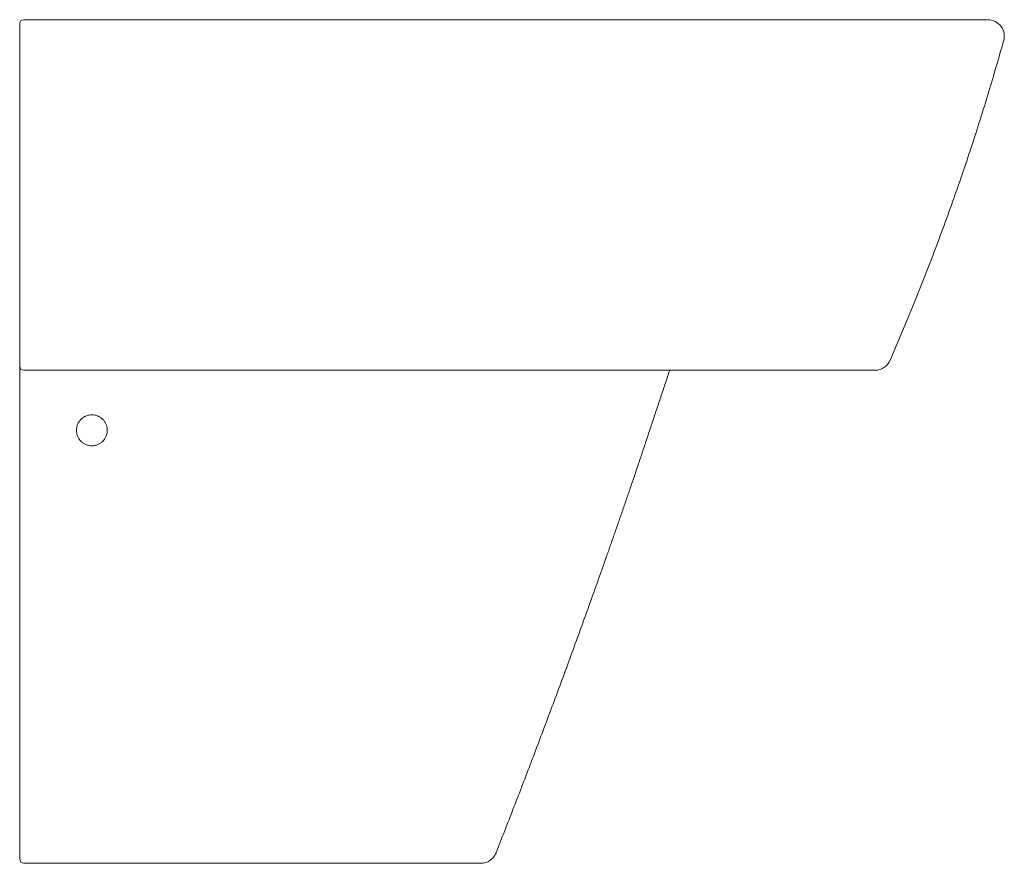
# Model space of a CAD drawing. Header units: millimetres. Extents: x 3521.851 to 3522.328, y 1941.55 to 1941.959.
import ezdxf

# ---------------------------------------------------------------- set-up
doc = ezdxf.new("R2010")
doc.units = ezdxf.units.MM
doc.linetypes.add('SLD-Solid', pattern=[0])
doc.layers.add('SANINDUSA', color=3, linetype='Continuous')

msp = doc.modelspace()

# ---------------------------------------------------------------- linework, layer by layer
at = {"layer": 'SANINDUSA', "linetype": 'SLD-Solid', "lineweight": 15}
for centre, radius, start, end in [((3521.852629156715, 1941.956745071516), 0.00200000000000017, 90, 180), ((3522.320130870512, 1941.950745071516), 0.008000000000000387, 344.1097691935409, 90), ((3521.852629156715, 1941.790745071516), 0.00200000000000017, 180, 270), ((3522.265396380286, 1941.796745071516), 0.00800000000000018, 270, 336.4263353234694), ((3521.852629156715, 1941.551611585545), 0.001999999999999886, 180, 270)]:
    msp.add_arc(centre, radius, start, end, dxfattribs=at)
for points, knots in [([(3521.850629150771, 1941.949752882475), (3521.850629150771, 1941.950429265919), (3521.850629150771, 1941.951782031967), (3521.850629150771, 1941.953724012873), (3521.850629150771, 1941.955323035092), (3521.850629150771, 1941.956404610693), (3521.850629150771, 1941.956731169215), (3521.850629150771, 1941.95674347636), (3521.850629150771, 1941.956745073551)], [0, 0, 0, 0, 0.1942077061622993, 0.388415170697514, 0.582623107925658, 0.7768316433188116, 0.9710377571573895, 1, 1, 1, 1]), ([(3521.852629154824, 1941.958745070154), (3521.918628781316, 1941.958745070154), (3522.017883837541, 1941.958745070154), (3522.13384453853, 1941.958745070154), (3522.192159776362, 1941.958745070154), (3522.225571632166, 1941.958745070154), (3522.242277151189, 1941.958745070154), (3522.250629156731, 1941.958745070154)], [0, 0, 0, 0, 0.4974827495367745, 0.7481508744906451, 0.8740739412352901, 0.9370426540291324, 1, 1, 1, 1]), ([(3522.250629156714, 1941.958745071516), (3522.252916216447, 1941.958745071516), (3522.255191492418, 1941.958745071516), (3522.258586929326, 1941.958745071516), (3522.259715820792, 1941.958745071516), (3522.261967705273, 1941.958745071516), (3522.26308916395, 1941.958745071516), (3522.268638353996, 1941.958745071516), (3522.272927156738, 1941.958745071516), (3522.279137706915, 1941.958745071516), (3522.281170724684, 1941.958745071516), (3522.284163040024, 1941.958745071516), (3522.285150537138, 1941.958745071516), (3522.287084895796, 1941.958745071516), (3522.288034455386, 1941.958745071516), (3522.290831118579, 1941.958745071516), (3522.2926266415, 1941.958745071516), (3522.296082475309, 1941.958745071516), (3522.297742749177, 1941.958745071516), (3522.300128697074, 1941.958745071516), (3522.300906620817, 1941.958745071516), (3522.302427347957, 1941.958745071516), (3522.303170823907, 1941.958745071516), (3522.305324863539, 1941.958745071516), (3522.306667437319, 1941.958745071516), (3522.309168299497, 1941.958745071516), (3522.310326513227, 1941.958745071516), (3522.312460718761, 1941.958745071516), (3522.313436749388, 1941.958745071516), (3522.314759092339, 1941.958745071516), (3522.315176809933, 1941.958745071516), (3522.315955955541, 1941.958745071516), (3522.316318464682, 1941.958745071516), (3522.317326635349, 1941.958745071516), (3522.317893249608, 1941.958745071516), (3522.318817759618, 1941.958745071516), (3522.319175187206, 1941.958745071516), (3522.31967962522, 1941.958745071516), (3522.319826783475, 1941.958745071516), (3522.319864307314, 1941.958745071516)], [0, 0, 0, 0, 0.06250000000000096, 0.06250000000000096, 0.09375000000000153, 0.09375000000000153, 0.1250000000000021, 0.1250000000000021, 0.2500000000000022, 0.2500000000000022, 0.3125000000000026, 0.3125000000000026, 0.3437500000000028, 0.3437500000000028, 0.375000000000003, 0.375000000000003, 0.4375000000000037, 0.4375000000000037, 0.5000000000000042, 0.5000000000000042, 0.5312500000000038, 0.5312500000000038, 0.5625000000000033, 0.5625000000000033, 0.6250000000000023, 0.6250000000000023, 0.6875000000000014, 0.6875000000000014, 0.7500000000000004, 0.7500000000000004, 0.7812500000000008, 0.7812500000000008, 0.812500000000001, 0.812500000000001, 0.8750000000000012, 0.8750000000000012, 0.9375000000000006, 0.9375000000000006, 1, 1, 1, 1]), ([(3521.850629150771, 1941.794977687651), (3521.850629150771, 1941.802768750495), (3521.850629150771, 1941.818354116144), (3521.850629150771, 1941.841906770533), (3521.850629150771, 1941.865578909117), (3521.850629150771, 1941.891423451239), (3521.850629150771, 1941.91946173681), (3521.850629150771, 1941.939653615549), (3521.850629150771, 1941.949752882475)], [0, 0, 0, 0, 0.1533803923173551, 0.3068245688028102, 0.4602049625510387, 0.6136492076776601, 0.8067609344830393, 1, 1, 1, 1]), ([(3522.272715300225, 1941.79354696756), (3522.27622797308, 1941.801757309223), (3522.283403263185, 1941.818528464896), (3522.293487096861, 1941.844170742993), (3522.303153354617, 1941.870376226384), (3522.312179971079, 1941.896808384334), (3522.320463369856, 1941.922856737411), (3522.325413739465, 1941.940185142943), (3522.327806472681, 1941.948560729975)], [0, 0, 0, 0, 0.1627153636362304, 0.3323765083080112, 0.5020050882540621, 0.671631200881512, 0.8412847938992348, 0.9999999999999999, 0.9999999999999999, 0.9999999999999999, 0.9999999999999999]), ([(3521.850629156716, 1941.790745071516), (3521.850629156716, 1941.790745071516), (3521.850629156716, 1941.790845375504), (3521.850629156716, 1941.791144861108), (3521.850629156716, 1941.791268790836), (3521.850629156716, 1941.791559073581), (3521.850629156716, 1941.791725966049), (3521.850629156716, 1941.792104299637), (3521.850629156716, 1941.792315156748), (3521.850629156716, 1941.792766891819), (3521.850629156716, 1941.793009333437), (3521.850629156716, 1941.793527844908), (3521.850629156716, 1941.793804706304), (3521.850629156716, 1941.794375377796), (3521.850629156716, 1941.794671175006), (3521.850629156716, 1941.794977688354)], [0, 0, 0, 0, 0.2500000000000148, 0.2500000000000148, 0.3750000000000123, 0.3750000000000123, 0.5000000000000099, 0.5000000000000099, 0.6250000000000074, 0.6250000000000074, 0.7500000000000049, 0.7500000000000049, 0.8750000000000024, 0.8750000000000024, 1, 1, 1, 1]), ([(3521.850629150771, 1941.556921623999), (3521.850629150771, 1941.579921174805), (3521.850629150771, 1941.625920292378), (3521.850629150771, 1941.695075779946), (3521.850629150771, 1941.749913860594), (3521.850629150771, 1941.781705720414), (3521.850629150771, 1941.790395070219)], [0, 0, 0, 0, 0.2961977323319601, 0.5923956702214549, 0.8885936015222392, 1, 1, 1, 1]), ([(3522.208605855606, 1941.788745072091), (3522.182520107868, 1941.788745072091), (3522.123178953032, 1941.788745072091), (3522.004520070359, 1941.788745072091), (3521.911946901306, 1941.788745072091), (3521.852629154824, 1941.788745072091)], [0, 0, 0, 0, 0.2198381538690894, 0.5000987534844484, 1, 1, 1, 1]), ([(3522.263367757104, 1941.788745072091), (3522.263306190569, 1941.788745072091), (3522.26318308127, 1941.788745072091), (3522.262560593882, 1941.788745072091), (3522.261549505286, 1941.788745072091), (3522.2601621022, 1941.788745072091), (3522.258424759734, 1941.788745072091), (3522.25634440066, 1941.788745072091), (3522.253904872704, 1941.788745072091), (3522.251150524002, 1941.788745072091), (3522.248135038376, 1941.788745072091), (3522.244862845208, 1941.788745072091), (3522.241307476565, 1941.788745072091), (3522.237529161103, 1941.788745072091), (3522.233594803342, 1941.788745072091), (3522.229500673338, 1941.788745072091), (3522.225226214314, 1941.788745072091), (3522.220305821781, 1941.788745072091), (3522.214747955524, 1941.788745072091), (3522.210661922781, 1941.788745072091), (3522.208605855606, 1941.788745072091)], [0, 0, 0, 0, 0.05290516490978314, 0.1057899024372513, 0.1601528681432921, 0.2145154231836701, 0.2674571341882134, 0.3203987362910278, 0.3749044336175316, 0.4294102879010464, 0.4819285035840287, 0.5344465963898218, 0.588499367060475, 0.6425520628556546, 0.6949156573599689, 0.7472793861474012, 0.801181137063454, 0.8550828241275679, 0.9270785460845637, 1, 1, 1, 1]), ([(3522.265357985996, 1941.788745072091), (3522.265352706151, 1941.788745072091), (3522.265338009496, 1941.788745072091), (3522.264758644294, 1941.788745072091), (3522.263831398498, 1941.788745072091), (3522.263367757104, 1941.788745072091)], [0, 0, 0, 0, 0.2189515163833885, 0.6094601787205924, 1, 1, 1, 1]), ([(3521.878129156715, 1941.759611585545), (3521.878129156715, 1941.759116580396), (3521.878177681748, 1941.758629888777), (3521.878320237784, 1941.757911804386), (3521.878379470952, 1941.75767444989), (3521.878521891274, 1941.757203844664), (3521.878605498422, 1941.756969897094), (3521.878887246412, 1941.756289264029), (3521.879117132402, 1941.755858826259), (3521.879660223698, 1941.755044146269), (3521.879976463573, 1941.754658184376), (3521.880667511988, 1941.753966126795), (3521.881044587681, 1941.753655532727), (3521.88165863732, 1941.753244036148), (3521.881871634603, 1941.753116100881), (3521.882304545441, 1941.752884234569), (3521.882746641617, 1941.752674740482), (3521.883206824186, 1941.752509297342), (3521.883676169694, 1941.752366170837), (3521.883916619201, 1941.752305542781), (3521.884643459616, 1941.752160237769), (3521.885130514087, 1941.752112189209), (3521.885864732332, 1941.752111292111), (3521.886110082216, 1941.752122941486), (3521.886602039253, 1941.752170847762), (3521.886847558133, 1941.752207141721), (3521.887570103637, 1941.752350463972), (3521.888038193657, 1941.752492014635), (3521.888719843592, 1941.75277359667), (3521.888944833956, 1941.752879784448), (3521.889380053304, 1941.753112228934), (3521.889590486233, 1941.753238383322), (3521.890200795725, 1941.753645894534), (3521.890579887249, 1941.753956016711), (3521.89128046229, 1941.754655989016), (3521.891591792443, 1941.7550360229), (3521.891999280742, 1941.755645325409), (3521.892125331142, 1941.755855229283), (3521.892357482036, 1941.756288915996), (3521.892463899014, 1941.756513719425), (3521.89274628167, 1941.757195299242), (3521.89288802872, 1941.75766262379), (3521.893079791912, 1941.758622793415), (3521.893128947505, 1941.759119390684), (3521.893129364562, 1941.760097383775), (3521.89308220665, 1941.760583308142), (3521.892939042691, 1941.761307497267), (3521.892878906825, 1941.761548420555), (3521.892736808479, 1941.762018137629), (3521.892654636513, 1941.762248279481), (3521.892375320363, 1941.762924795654), (3521.892144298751, 1941.763359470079), (3521.891596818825, 1941.764181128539), (3521.891286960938, 1941.764559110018), (3521.890769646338, 1941.76507830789), (3521.890588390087, 1941.765243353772), (3521.890207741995, 1941.765556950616), (3521.89000864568, 1941.76570504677), (3521.88939724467, 1941.766114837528), (3521.888966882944, 1941.766345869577), (3521.888287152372, 1941.766629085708), (3521.88805352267, 1941.766713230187), (3521.88758141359, 1941.766857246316), (3521.88734344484, 1941.766917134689), (3521.886623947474, 1941.767061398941), (3521.886136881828, 1941.767110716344), (3521.885147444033, 1941.767112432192), (3521.884656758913, 1941.767064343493), (3521.883937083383, 1941.766922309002), (3521.883699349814, 1941.766863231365), (3521.883228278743, 1941.766721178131), (3521.8829937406, 1941.766637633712), (3521.882310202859, 1941.76635529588), (3521.881878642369, 1941.766124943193), (3521.88106292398, 1941.765581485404), (3521.880676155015, 1941.765264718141), (3521.879982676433, 1941.764572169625), (3521.879672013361, 1941.764194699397), (3521.879260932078, 1941.763581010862), (3521.8791328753, 1941.763367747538), (3521.878900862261, 1941.762934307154), (3521.878796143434, 1941.762713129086), (3521.878515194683, 1941.762036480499), (3521.878371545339, 1941.761566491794), (3521.878177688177, 1941.760596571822), (3521.878129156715, 1941.760106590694), (3521.878129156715, 1941.759611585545)], [0, 0, 0, 0, 0.03124999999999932, 0.03124999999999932, 0.04687499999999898, 0.04687499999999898, 0.06249999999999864, 0.06249999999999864, 0.09374999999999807, 0.09374999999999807, 0.1249999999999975, 0.1249999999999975, 0.1562499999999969, 0.1562499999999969, 0.1718749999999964, 0.1718749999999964, 0.1874999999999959, 0.2031249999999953, 0.2031249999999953, 0.2187499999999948, 0.2187499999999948, 0.2499999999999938, 0.2499999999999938, 0.2656249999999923, 0.2656249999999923, 0.281249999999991, 0.281249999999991, 0.3124999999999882, 0.3124999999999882, 0.3281249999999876, 0.3281249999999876, 0.343749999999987, 0.343749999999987, 0.3749999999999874, 0.3749999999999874, 0.4062499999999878, 0.4062499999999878, 0.4218749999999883, 0.4218749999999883, 0.4374999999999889, 0.4374999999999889, 0.4687499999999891, 0.4687499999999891, 0.4999999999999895, 0.4999999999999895, 0.5312499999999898, 0.5312499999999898, 0.5468749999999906, 0.5468749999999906, 0.5624999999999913, 0.5624999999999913, 0.593749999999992, 0.593749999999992, 0.6249999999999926, 0.6249999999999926, 0.6406249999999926, 0.6406249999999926, 0.6562499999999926, 0.6562499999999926, 0.6874999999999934, 0.6874999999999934, 0.7031249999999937, 0.7031249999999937, 0.7187499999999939, 0.7187499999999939, 0.7499999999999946, 0.7499999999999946, 0.7812499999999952, 0.7812499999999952, 0.7968749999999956, 0.7968749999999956, 0.8124999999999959, 0.8124999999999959, 0.8437499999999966, 0.8437499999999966, 0.8749999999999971, 0.8749999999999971, 0.9062499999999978, 0.9062499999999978, 0.9218749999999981, 0.9218749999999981, 0.9374999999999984, 0.9374999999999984, 0.9687499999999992, 0.9687499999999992, 1, 1, 1, 1]), ([(3522.14948773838, 1941.73961219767), (3522.148794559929, 1941.7375784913), (3522.147421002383, 1941.733548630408), (3522.145368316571, 1941.727564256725), (3522.143346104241, 1941.721695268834), (3522.141354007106, 1941.715941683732), (3522.13939269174, 1941.710303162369), (3522.137462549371, 1941.70477947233), (3522.135564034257, 1941.699370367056), (3522.133697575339, 1941.694075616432), (3522.131863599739, 1941.688894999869), (3522.130062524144, 1941.683828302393), (3522.127418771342, 1941.676420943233), (3522.12392468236, 1941.666698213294), (3522.119566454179, 1941.654687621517), (3522.11523391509, 1941.642860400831), (3522.110928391, 1941.631215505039), (3522.106651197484, 1941.61975195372), (3522.102403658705, 1941.608468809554), (3522.098187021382, 1941.597365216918), (3522.094002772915, 1941.586440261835), (3522.089851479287, 1941.575693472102), (3522.085737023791, 1941.565122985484), (3522.082991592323, 1941.558141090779), (3522.081629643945, 1941.554677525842)], [0, 0, 0, 0, 0.03270182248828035, 0.06479981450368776, 0.09629465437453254, 0.1271869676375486, 0.1574773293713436, 0.1871662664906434, 0.2162542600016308, 0.2447417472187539, 0.2726291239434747, 0.2999167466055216, 0.3266049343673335, 0.3923692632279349, 0.4572154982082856, 0.5211471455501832, 0.5841674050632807, 0.646279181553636, 0.7074850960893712, 0.767787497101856, 0.827188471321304, 0.8856898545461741, 0.9432932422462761, 1, 1, 1, 1]), ([(3521.850629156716, 1941.551611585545), (3521.850629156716, 1941.551611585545), (3521.850629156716, 1941.551644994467), (3521.850629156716, 1941.551775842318), (3521.850629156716, 1941.551874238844), (3521.850629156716, 1941.552134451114), (3521.850629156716, 1941.552293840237), (3521.850629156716, 1941.55257563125), (3521.850629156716, 1941.552676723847), (3521.850629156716, 1941.552893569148), (3521.850629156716, 1941.553009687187), (3521.850629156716, 1941.553373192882), (3521.850629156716, 1941.553637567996), (3521.850629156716, 1941.554209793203), (3521.850629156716, 1941.554520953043), (3521.850629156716, 1941.555165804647), (3521.850629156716, 1941.555500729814), (3521.850629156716, 1941.55619559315), (3521.850629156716, 1941.556556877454), (3521.850629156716, 1941.556921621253)], [0, 0, 0, 0, 0.124999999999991, 0.124999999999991, 0.249999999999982, 0.249999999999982, 0.3749999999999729, 0.3749999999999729, 0.4374999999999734, 0.4374999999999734, 0.4999999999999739, 0.4999999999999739, 0.6249999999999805, 0.6249999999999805, 0.7499999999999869, 0.7499999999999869, 0.8749999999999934, 0.8749999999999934, 1, 1, 1, 1]), ([(3522.081629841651, 1941.554678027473), (3522.081337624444, 1941.55393664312), (3522.080933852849, 1941.553239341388), (3522.079938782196, 1941.551994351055), (3522.079347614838, 1941.551446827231), (3522.078030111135, 1941.550549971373), (3522.077303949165, 1941.550200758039), (3522.075780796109, 1941.549731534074), (3522.074984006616, 1941.549611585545), (3522.074187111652, 1941.549611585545)], [0, 0, 0, 0, 0.25, 0.25, 0.5, 0.5, 0.75, 0.75, 1, 1, 1, 1]), ([(3522.074168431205, 1941.549611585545), (3522.074167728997, 1941.549611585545), (3522.073881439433, 1941.549611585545), (3522.073038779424, 1941.549611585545), (3522.072688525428, 1941.549611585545), (3522.072056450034, 1941.549611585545), (3522.071827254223, 1941.549611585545), (3522.071337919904, 1941.549611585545), (3522.071077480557, 1941.549611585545), (3522.069698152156, 1941.549611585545), (3522.068350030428, 1941.549611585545), (3522.065966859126, 1941.549611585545), (3522.065107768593, 1941.549611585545), (3522.0633039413, 1941.549611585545), (3522.062356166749, 1941.549611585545), (3522.060372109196, 1941.549611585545), (3522.059335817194, 1941.549611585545), (3522.057715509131, 1941.549611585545), (3522.057164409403, 1941.549611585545), (3522.056040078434, 1941.549611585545), (3522.055465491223, 1941.549611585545), (3522.052563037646, 1941.549611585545), (3522.05013565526, 1941.549611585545), (3522.046345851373, 1941.549611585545), (3522.045057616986, 1941.549611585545), (3522.043087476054, 1941.549611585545), (3522.042423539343, 1941.549611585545), (3522.041093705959, 1941.549611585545), (3522.040426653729, 1941.549611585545), (3522.037080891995, 1941.549611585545), (3522.034370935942, 1941.549611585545), (3522.031627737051, 1941.549611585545)], [0, 0, 0, 0, 0.1249999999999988, 0.1249999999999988, 0.1874999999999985, 0.1874999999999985, 0.2187499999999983, 0.2187499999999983, 0.2499999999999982, 0.2499999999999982, 0.3749999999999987, 0.3749999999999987, 0.4374999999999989, 0.4374999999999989, 0.4999999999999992, 0.4999999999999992, 0.5624999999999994, 0.5624999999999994, 0.5937499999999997, 0.5937499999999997, 0.6249999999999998, 0.6249999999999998, 0.7499999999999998, 0.7499999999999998, 0.8124999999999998, 0.8124999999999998, 0.8437499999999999, 0.8437499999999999, 0.8749999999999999, 0.8749999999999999, 1, 1, 1, 1])]:
    msp.add_open_spline(points, degree=3, knots=knots, dxfattribs=at)
for points, degree in [([(3522.165862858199, 1941.788745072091), (3522.149487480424, 1941.73961158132)], 1), ([(3522.031627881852, 1941.549611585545), (3521.971961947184, 1941.549611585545), (3521.912296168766, 1941.549611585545), (3521.852629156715, 1941.549611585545)], 3)]:
    msp.add_open_spline(points, degree=degree, dxfattribs=at)

doc.saveas('drawing.dxf')
